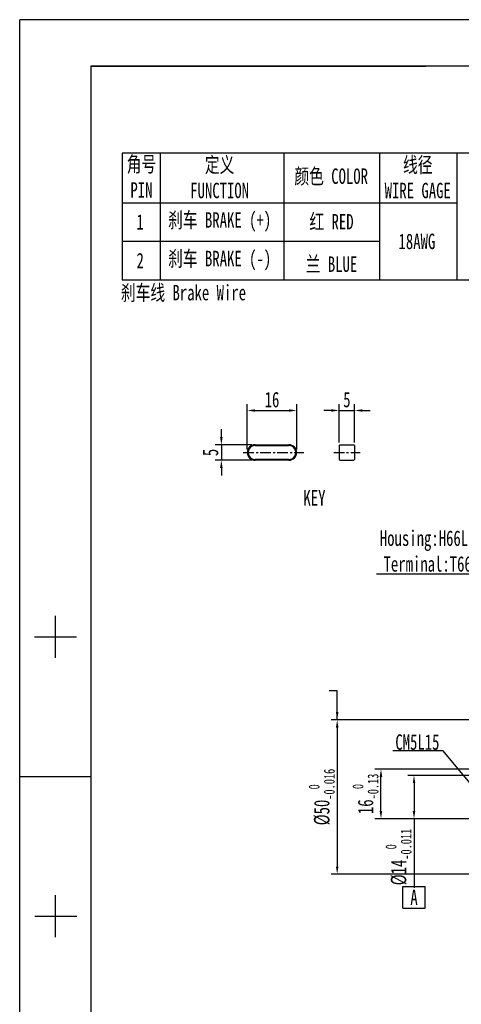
# Model space of a CAD drawing. Extents: x 8881 to 9574, y 555 to 1045.
# Tile 2 of 7: x 8881 to 9024, y 726 to 1045. Entities that reach past the tile are written whole.
import ezdxf

# ---------------------------------------------------------------- set-up
doc = ezdxf.new("R2010")
doc.units = 0
doc.header["$MEASUREMENT"] = 0
doc.linetypes.add('CENTER', pattern=[2, 1.25, -0.25, 0.25, -0.25])
doc.layers.get('0').update_dxf_attribs({"linetype": 'CONTINUOUS'})
doc.layers.get('DEFPOINTS').update_dxf_attribs({"linetype": 'CONTINUOUS'})
for name, color, linetype in [('01_SOLID', 7, 'CONTINUOUS'), ('BORDER', 7, 'CONTINUOUS'), ('dimensoin', 7, 'CONTINUOUS')]:
    doc.layers.add(name, color=color, linetype=linetype)
doc.styles.get("Standard").update_dxf_attribs({"font": 'SimSun.ttf', "width": 0.7, "height": 5})
doc.dimstyles.get("Standard").update_dxf_attribs({"dimscale": 0, "dimtxt": 5, "dimasz": 2.5, "dimexe": 2, "dimexo": 1, "dimgap": 1, "dimtad": 1, "dimdec": 4, "dimdsep": 46, "dimtxsty": 'Standard', "dimcen": 0.09, "dimclrd": 2, "dimclre": 2, "dimclrt": 3, "dimadec": 0, "dimazin": 0, "dimtfac": 1, "dimtdec": 4, "dimtmove": 0, "dimatfit": 3, "dimfxl": 1, "dimtolj": 1, "dimtzin": 0, "dimarcsym": 0})

# ---------------------------------------------------------------- blocks, each defined once
blk = doc.blocks.new('*D24')
at = {"layer": '01_SOLID', "color": 2, "lineweight": -2, "transparency": 16777216}
for p, q in [((8954.53, 905.79), (8954.53, 920.38)), ((8957.03, 918.38), (8968.03, 918.38)), ((8970.53, 905.79), (8970.53, 920.38))]:
    blk.add_line(p, q, dxfattribs=at)
at = {"layer": '01_SOLID', "color": 2, "transparency": 16777216}
for points in [[(8957.03, 918.8), (8957.03, 917.97), (8954.53, 918.38)], [(8968.03, 918.8), (8968.03, 917.97), (8970.53, 918.38)]]:
    blk.add_solid(points, dxfattribs=at)
at = {"layer": 'DEFPOINTS', "color": 0, "transparency": 16777216}
for p in [(8970.53, 918.38), (8954.53, 904.79), (8970.53, 904.79)]:
    blk.add_point(p, dxfattribs=at)
at = {"layer": '01_SOLID', "color": 3, "transparency": 16777216, "insert": (8962.53, 921.88), "char_height": 5, "attachment_point": 5}
blk.add_mtext('\\A1;16', dxfattribs=at)
blk = doc.blocks.new('*D25')
at = {"layer": '01_SOLID', "color": 2, "lineweight": -2, "transparency": 16777216}
for p, q in [((8981.77, 918.38), (8979.27, 918.38)), ((8984.27, 908.04), (8984.27, 920.38)), ((8984.27, 918.38), (8989.27, 918.38)), ((8989.27, 908.04), (8989.27, 920.38)), ((8991.77, 918.38), (8994.27, 918.38))]:
    blk.add_line(p, q, dxfattribs=at)
at = {"layer": '01_SOLID', "color": 2, "transparency": 16777216}
for points in [[(8981.77, 918.8), (8981.77, 917.97), (8984.27, 918.38)], [(8991.77, 918.8), (8991.77, 917.97), (8989.27, 918.38)]]:
    blk.add_solid(points, dxfattribs=at)
at = {"layer": 'DEFPOINTS', "color": 0, "transparency": 16777216}
for p in [(8989.27, 918.38), (8984.27, 907.04), (8989.27, 907.04)]:
    blk.add_point(p, dxfattribs=at)
at = {"layer": '01_SOLID', "color": 3, "transparency": 16777216, "insert": (8986.77, 921.88), "char_height": 5, "attachment_point": 5}
blk.add_mtext('\\A1;5', dxfattribs=at)
blk = doc.blocks.new('*D26')
at = {"layer": '01_SOLID', "color": 2, "lineweight": -2, "transparency": 16777216}
for p, q in [((8946.14, 909.79), (8946.14, 912.29)), ((8956.03, 907.29), (8944.14, 907.29)), ((8946.14, 907.29), (8946.14, 902.29)), ((8956.03, 902.29), (8944.14, 902.29)), ((8946.14, 899.79), (8946.14, 897.29))]:
    blk.add_line(p, q, dxfattribs=at)
at = {"layer": '01_SOLID', "color": 2, "transparency": 16777216}
for points in [[(8945.72, 909.79), (8946.56, 909.79), (8946.14, 907.29)], [(8945.72, 899.79), (8946.56, 899.79), (8946.14, 902.29)]]:
    blk.add_solid(points, dxfattribs=at)
at = {"layer": 'DEFPOINTS', "color": 0, "transparency": 16777216}
for p in [(8957.03, 907.29), (8946.14, 902.29), (8957.03, 902.29)]:
    blk.add_point(p, dxfattribs=at)
at = {"layer": '01_SOLID', "color": 3, "transparency": 16777216, "insert": (8942.64, 904.79), "char_height": 5, "attachment_point": 5, "rotation": 90}
blk.add_mtext('\\A1;5', dxfattribs=at)
blk = doc.blocks.new('*D36')
at = {"layer": '01_SOLID', "color": 2, "lineweight": -2, "transparency": 16777216}
for p, q in [((9057.51, 818.22), (8981.64, 818.22)), ((8983.64, 815.72), (8983.64, 770.72)), ((9057.51, 768.22), (8981.64, 768.22))]:
    blk.add_line(p, q, dxfattribs=at)
at = {"layer": '01_SOLID', "color": 2, "transparency": 16777216}
for points in [[(8983.22, 815.72), (8984.05, 815.72), (8983.64, 818.22)], [(8983.22, 770.72), (8984.05, 770.72), (8983.64, 768.22)]]:
    blk.add_solid(points, dxfattribs=at)
at = {"layer": 'DEFPOINTS', "color": 0, "transparency": 16777216}
for p in [(9058.51, 818.22), (8983.64, 768.22), (9058.51, 768.22)]:
    blk.add_point(p, dxfattribs=at)
at = {"layer": '01_SOLID', "color": 3, "transparency": 16777216, "insert": (8978.62, 793.22), "char_height": 5, "attachment_point": 5, "rotation": 90}
blk.add_mtext('\\A1;\\A1;%%c50{\\H0.7x;\\S  0^ -0.016;}', dxfattribs=at)
blk = doc.blocks.new('*D38')
at = {"layer": '01_SOLID', "color": 2, "lineweight": -2, "transparency": 16777216}
for p, q in [((9030.51, 800.22), (9006.5, 800.22)), ((9008.5, 797.72), (9008.5, 788.72)), ((9030.51, 786.22), (9006.5, 786.22)), ((9008.5, 786.22), (9008.5, 763.87))]:
    blk.add_line(p, q, dxfattribs=at)
at = {"layer": '01_SOLID', "color": 2, "transparency": 16777216}
for points in [[(9008.09, 797.72), (9008.92, 797.72), (9008.5, 800.22)], [(9008.09, 788.72), (9008.92, 788.72), (9008.5, 786.22)]]:
    blk.add_solid(points, dxfattribs=at)
at = {"layer": 'DEFPOINTS', "color": 0, "transparency": 16777216}
for p in [(9031.51, 800.22), (9008.5, 786.22), (9031.51, 786.22)]:
    blk.add_point(p, dxfattribs=at)
at = {"layer": '01_SOLID', "color": 3, "transparency": 16777216, "insert": (9003.49, 773.8), "char_height": 5, "attachment_point": 5, "rotation": 90}
blk.add_mtext('\\A1;\\A1;%%c14{\\H0.7x;\\S  0^ -0.011;}', dxfattribs=at)
blk = doc.blocks.new('*D39')
at = {"layer": '01_SOLID', "color": 2, "lineweight": -2, "transparency": 16777216}
for p, q in [((9034.51, 802.22), (8995.81, 802.22)), ((8997.81, 788.72), (8997.81, 799.72)), ((9030.51, 786.22), (8995.81, 786.22))]:
    blk.add_line(p, q, dxfattribs=at)
at = {"layer": '01_SOLID', "color": 2, "transparency": 16777216}
for points in [[(8997.39, 799.72), (8998.22, 799.72), (8997.81, 802.22)], [(8997.39, 788.72), (8998.22, 788.72), (8997.81, 786.22)]]:
    blk.add_solid(points, dxfattribs=at)
at = {"layer": 'DEFPOINTS', "color": 0, "transparency": 16777216}
for p in [(8997.81, 802.22), (9035.51, 802.22), (9031.51, 786.22)]:
    blk.add_point(p, dxfattribs=at)
at = {"layer": '01_SOLID', "color": 3, "transparency": 16777216, "insert": (8992.79, 794.25), "char_height": 5, "attachment_point": 5, "rotation": 90}
blk.add_mtext('\\A1;\\A1;16{\\H0.7x;\\S  0^ -0.13;}', dxfattribs=at)

msp = doc.modelspace()

# ---------------------------------------------------------------- linework, layer by layer
at = {"color": 7, "linetype": 'Continuous', "lineweight": 30}
for p, q in [((8903.8559, 1029.91915), (8903.8559, 569.86915)), ((9558.8559, 1029.91915), (8903.8559, 1029.91915)), ((8903.8559, 1029.91915), (8903.8559, 569.86915)), ((8957.02919, 907.2866), (8968.02919, 907.2866)), ((8957.02919, 907.0366), (8968.02919, 907.0366)), ((8984.51514, 907.2866), (8984.26514, 907.0366)), ((8984.26514, 907.0366), (8984.26514, 902.5366)), ((8984.51514, 907.2866), (8989.01514, 907.2866)), ((8989.26514, 907.0366), (8989.01514, 907.2866)), ((8989.26514, 907.0366), (8989.26514, 902.5366)), ((8968.02919, 902.5366), (8957.02919, 902.5366)), ((8968.02919, 902.2866), (8957.02919, 902.2866)), ((8984.51514, 902.2866), (8984.26514, 902.5366)), ((8984.51514, 902.2866), (8989.01514, 902.2866)), ((8989.26514, 902.5366), (8989.01514, 902.2866)), ((8892.3559, 851.92872), (8892.3559, 838.30559)), ((8885.61824, 845.11715), (8899.24218, 845.11715)), ((8880.8559, 799.86915), (8903.8559, 799.86915)), ((8892.46905, 747.83471), (8892.43943, 761.45781)), ((8885.71659, 754.63161), (8899.3405, 754.66123))]:
    msp.add_line(p, q, dxfattribs=at)
at = {"color": 1, "linetype": 'CENTER', "lineweight": -3, "ltscale": 2.75}
for p, q in [((8953.23336, 904.7866), (8972.83409, 904.7866)), ((8982.5171, 904.7866), (8991.09307, 904.7866))]:
    msp.add_line(p, q, dxfattribs=at)
at = {"color": 7, "linetype": 'Continuous', "lineweight": 30}
for centre, radius, start, end in [((8957.02919, 904.7866), 2.5, 90, 180), ((8957.02919, 904.7866), 2.25, 90, 180), ((8968.02919, 904.7866), 2.5, 0, 90), ((8968.02919, 904.7866), 2.25, 0, 90), ((8957.02919, 904.7866), 2.5, 180, 270), ((8957.02919, 904.7866), 2.25, 180, 270), ((8968.02919, 904.7866), 2.25, 270, 0), ((8968.02919, 904.7866), 2.5, 270, 0)]:
    msp.add_arc(centre, radius, start, end, dxfattribs=at)
at = {"layer": '01_SOLID', "color": 2}
for p, q in [((9001.63129, 808.29024), (9017.86595, 808.29024)), ((9030.5093, 793.22247), (9017.86595, 808.29024)), ((9008.50491, 767.52747), (9008.50491, 764.26197)), ((9004.93199, 757.26197), (9004.93199, 764.26197)), ((9004.93199, 764.26197), (9012.07783, 764.26197)), ((9012.07783, 757.26094), (9012.07783, 764.26197)), ((9004.93199, 757.26197), (9012.07783, 757.26094))]:
    msp.add_line(p, q, dxfattribs=at)
at = {"layer": 'BORDER', "color": 1}
for p in [(8880.8559, 554.86915), (9573.8559, 1044.91915)]:
    msp.add_line(p, (8880.8559, 1044.91915), dxfattribs=at)
at = {"layer": 'dimensoin', "color": 2, "lineweight": 25}
for p, q in [((8903.8559, 1029.91915), (8987.3559, 1029.91915)), ((8987.3559, 1029.91915), (9012.3559, 1029.91915)), ((9082.3559, 1001.66411), (8914.06424, 1001.66411)), ((8914.06424, 1001.66411), (8914.06424, 960.66411)), ((8926.3559, 1001.66411), (8926.3559, 960.66411)), ((8966.3559, 1001.66411), (8966.3559, 960.66411)), ((8997.3559, 1001.66411), (8997.3559, 960.66411)), ((9022.3559, 1001.66411), (9022.3559, 960.66411)), ((8914.06424, 985.66411), (8997.3559, 985.66411)), ((8997.3559, 985.66411), (9022.3559, 985.66411)), ((8914.06424, 973.16411), (8997.3559, 973.16411)), ((8914.06424, 960.66411), (8997.3559, 960.66411)), ((8997.3559, 960.66411), (9022.3559, 960.66411)), ((9022.3559, 960.66411), (9082.3559, 960.66411))]:
    msp.add_line(p, q, dxfattribs=at)

# ---------------------------------------------------------------- texts
at = {"layer": '01_SOLID', "color": 3, "char_height": 5, "attachment_point": 5}
for s, insert, width in [('{\\fSimSun|b0|i0|c134|p2;\\C3;角号\\PPIN}', (8920.27146, 993.97144), 115), ('{\\fSimSun|b0|i0|c134|p2;定义\\PFUNCTION}', (8945.58345, 993.75244), 115), ('{\\C3;线径\\PWIRE GAGE}', (9009.71297, 993.73918), 115), ('{\\fSimSun|b0|i0|c134|p2;\\C3;颜色 COLOR}', (8981.6929, 993.97144), 115), ('{\\fSimSun|b0|i0|c134|p2;\\C3;刹车 BRAKE (+)}', (8945.58345, 979.41411), 115), ('{\\fSimSun|b0|i0|c134|p2;红 RED}', (8981.79707, 979.41411), 115), ('{\\fSimSun|b0|i0|c134|p2;1}', (8919.85479, 979.41411), 115), ('18AWG', (9009.43764, 973.1002), 115), ('{\\fSimSun|b0|i0|c134|p2;2}', (8919.85479, 966.91411), 115), ('{\\fSimSun|b0|i0|c134|p2;\\C3;刹车 BRAKE (-)}', (8945.58345, 966.91411), 115), ('{\\fSimSun|b0|i0|c134|p2;兰 BLUE}', (8981.79707, 965.66411), 115), ('KEY', (8976.2747, 890.09791), 199.9999957), ('Housing:H66L6-04P\\PTerminal:T66L6-B', (9017.68699, 872.82857), 199.9999957), ('CM5L15', (9009.59456, 810.98066), 199.9999957), ('A', (9008.50491, 760.76145), 7.1458331)]:
    msp.add_mtext(s, dxfattribs=dict(at, insert=insert, width=width))
at = {"layer": '01_SOLID', "insert": (8913.61114, 959.05714), "char_height": 5, "width": 150.8082369, "attachment_point": 1}
msp.add_mtext('{\\C3;刹车线 Brake Wire}', dxfattribs=at)

# ---------------------------------------------------------------- dimensions: what is measured, and where the dimension line sits
at = {"layer": '01_SOLID'}
dim = msp.add_linear_dim(base=(8970.52919, 918.38419), p1=(8954.52919, 904.7866), p2=(8970.52919, 904.7866), dimstyle='Standard', override={"dimscale": 1}, dxfattribs=at)
dim.commit()
dim.dimension.update_dxf_attribs({"geometry": '*D24', "text_midpoint": (8962.52919, 918.38419), "dimtype": 160})
dim = msp.add_linear_dim(base=(8989.26514, 918.38419), p1=(8984.26514, 907.0366), p2=(8989.26514, 907.0366), text='5', dimstyle='Standard', override={"dimscale": 1}, dxfattribs=at)
dim.commit()
dim.dimension.update_dxf_attribs({"geometry": '*D25', "text_midpoint": (8986.76514, 918.38419), "dimtype": 160})
dim = msp.add_linear_dim(base=(8946.13853, 902.2866), p1=(8957.02919, 907.2866), p2=(8957.02919, 902.2866), angle=90, dimstyle='Standard', override={"dimscale": 1}, dxfattribs=at)
dim.commit()
dim.dimension.update_dxf_attribs({"geometry": '*D26', "text_midpoint": (8946.13853, 904.7866), "dimtype": 160})
for base, p1, p2, text, picture, middle in [((8983.63708, 768.22247), (9058.5093, 818.22247), (9058.5093, 768.22247), '\\A1;%%c<>{\\H0.7x;\\S  0^ -0.016;}', '*D36', (8983.63708, 793.22247)), ((8997.80705, 802.22247), (9031.5093, 786.22247), (9035.5093, 802.22247), '\\A1;<>{\\H0.7x;\\S  0^ -0.13;}', '*D39', (8997.80705, 794.25389)), ((9008.50491, 786.22247), (9031.5093, 800.22247), (9031.5093, 786.22247), '\\A1;%%c<>{\\H0.7x;\\S  0^ -0.011;}', '*D38', (9008.50491, 773.7965))]:
    dim = msp.add_linear_dim(base=base, p1=p1, p2=p2, angle=90, text=text, dimstyle='Standard', override={"dimscale": 1}, dxfattribs=at)
    dim.commit()
    dim.dimension.update_dxf_attribs({"geometry": picture, "text_midpoint": middle, "dimtype": 160})

# ---------------------------------------------------------------- leaders
at = {"layer": '01_SOLID', "lineweight": -3}
msp.add_leader([(9047.59635, 858.87888), (9038.3372, 865.43645), (8996.30655, 865.43645)], dimstyle='Standard', override={"dimscale": 1, "dimtad": 0}, dxfattribs=at)
at = {"layer": '01_SOLID'}
msp.add_leader([(8983.63708, 818.22247), (8983.63708, 827.60017), (8981.07365, 827.60017)], dimstyle='Standard', override={"dimscale": 1, "dimtad": 0}, dxfattribs=at)

doc.saveas('drawing.dxf')
